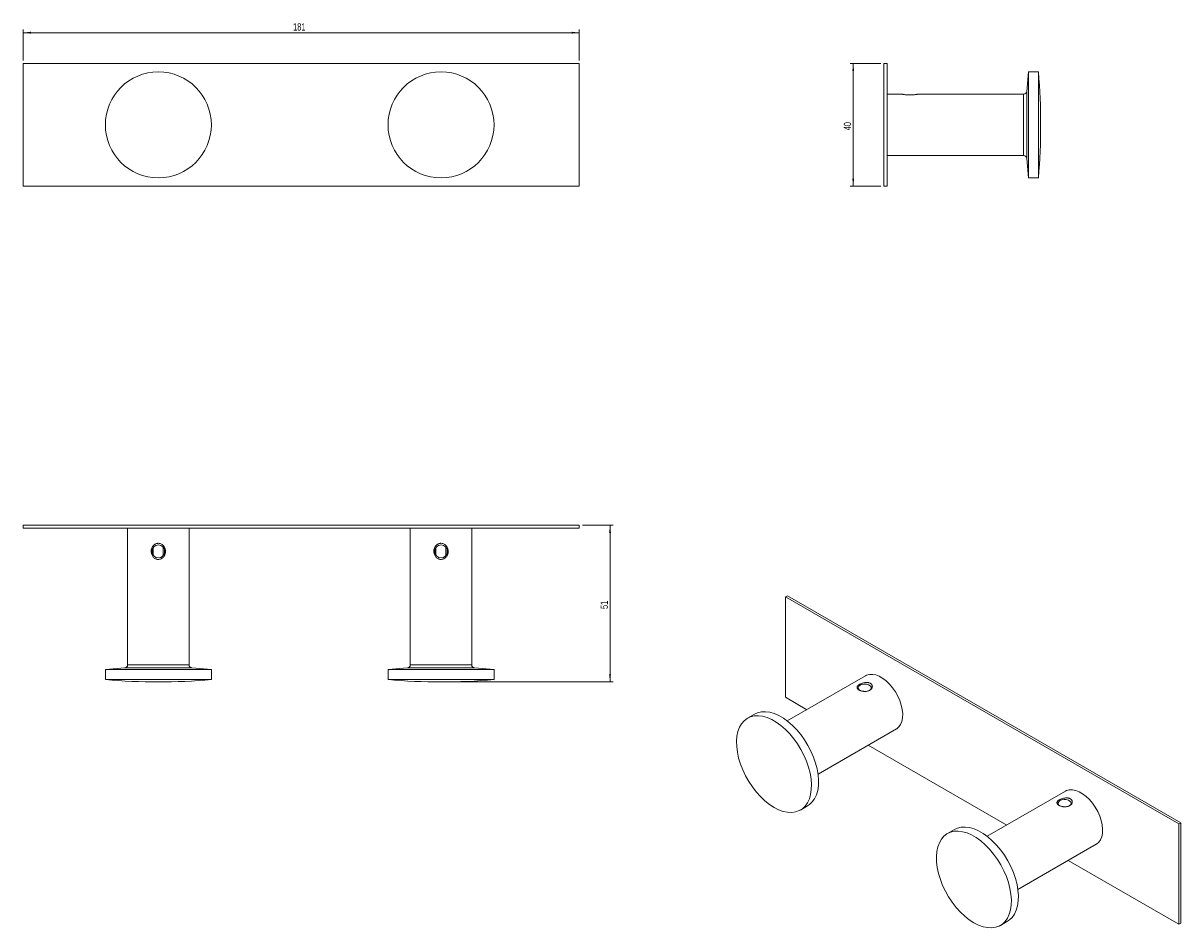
# Model space of a CAD drawing. Header units: millimetres. Extents: x -134 to 243, y 27 to 321.
import ezdxf

# ---------------------------------------------------------------- set-up
doc = ezdxf.new("R2010")
doc.units = ezdxf.units.MM
doc.styles.add('SLDTEXTSTYLE0', font='TXT', dxfattribs={"width": 0.605})
doc.dimstyles.new('SLDDIMSTYLE0', dxfattribs={"dimtxt": 2.311487, "dimasz": 2.5, "dimexe": 0, "dimexo": 0.0625, "dimgap": 0.577872, "dimtad": 2, "dimrnd": 1e-09, "dimzin": 12, "dimdsep": 46, "dimtxsty": 'SLDTEXTSTYLE0', "dimsah": 1, "dimcen": 0.09, "dimadec": 0, "dimazin": 0, "dimtfac": 1, "dimtofl": 0, "dimtmove": 0, "dimatfit": 3, "dimfxl": 1, "dimtolj": 1, "dimtzin": 12, "dimarcsym": 0})

# ---------------------------------------------------------------- blocks, each defined once
blk = doc.blocks.new('*D1')
at = {"color": 7, "linetype": 'Continuous', "lineweight": 0}
for p, q in [((-134.25, 309.18), (-134.25, 319.18)), ((46.75, 318.18), (-134.25, 318.18)), ((46.75, 309.18), (46.75, 319.18))]:
    blk.add_line(p, q, dxfattribs=at)
for points in [[(-134.25, 318.18), (-131.75, 317.87), (-131.75, 318.49)], [(46.75, 318.18), (44.25, 318.49), (44.25, 317.87)]]:
    blk.add_solid(points, dxfattribs=at)
at = {"color": 7, "linetype": 'Continuous', "lineweight": 0, "insert": (-46.4, 321.25), "char_height": 2.381, "attachment_point": 1, "style": 'SLDTEXTSTYLE0'}
blk.add_mtext('181', dxfattribs=at)
blk = doc.blocks.new('*D2')
at = {"color": 7, "linetype": 'Continuous', "lineweight": 0}
for p, q in [((144.9, 308.18), (134.9, 308.18)), ((135.9, 268.18), (135.9, 308.18)), ((144.9, 268.18), (134.9, 268.18))]:
    blk.add_line(p, q, dxfattribs=at)
for points in [[(135.9, 308.18), (135.59, 305.68), (136.21, 305.68)], [(135.9, 268.18), (136.21, 270.68), (135.59, 270.68)]]:
    blk.add_solid(points, dxfattribs=at)
at = {"color": 7, "linetype": 'Continuous', "lineweight": 0, "insert": (132.83, 286.42), "char_height": 2.381, "attachment_point": 1, "rotation": 90, "style": 'SLDTEXTSTYLE0'}
blk.add_mtext('40', dxfattribs=at)
blk = doc.blocks.new('*D3')
at = {"color": 7, "linetype": 'Continuous', "lineweight": 0}
for p, q in [((47.75, 157.86), (57.75, 157.86)), ((56.75, 157.86), (56.75, 106.86)), ((2.75, 106.86), (57.75, 106.86))]:
    blk.add_line(p, q, dxfattribs=at)
for points in [[(56.75, 157.86), (56.44, 155.36), (57.06, 155.36)], [(56.75, 106.86), (57.06, 109.36), (56.44, 109.36)]]:
    blk.add_solid(points, dxfattribs=at)
at = {"color": 7, "linetype": 'Continuous', "lineweight": 0, "insert": (53.68, 130.6), "char_height": 2.381, "attachment_point": 1, "rotation": 90, "style": 'SLDTEXTSTYLE0'}
blk.add_mtext('51', dxfattribs=at)

msp = doc.modelspace()

# ---------------------------------------------------------------- linework, layer by layer
at = {"color": 7, "linetype": 'Continuous', "lineweight": 15}
for p, q in [((46.748, 308.182), (-134.252, 308.182)), ((-134.252, 268.182), (-134.252, 308.182)), ((46.748, 308.182), (46.748, 268.182)), ((145.902, 268.182), (145.902, 308.182)), ((146.902, 308.182), (145.902, 308.182)), ((146.902, 268.182), (146.902, 308.182)), ((192.902, 305.432), (192.348, 299.094)), ((196.157, 305.432), (192.902, 305.432)), ((192.902, 305.432), (192.902, 270.932)), ((196.157, 305.432), (196.157, 270.932)), ((151.777, 298.182), (146.902, 298.182)), ((191.352, 298.182), (157.027, 298.182)), ((146.902, 278.182), (191.352, 278.182)), ((192.348, 277.269), (192.902, 270.932)), ((-134.252, 268.182), (46.748, 268.182)), ((146.902, 268.182), (145.902, 268.182)), ((192.902, 270.932), (196.157, 270.932)), ((46.748, 157.862), (-134.252, 157.862)), ((-134.252, 156.862), (-134.252, 157.862)), ((46.748, 156.862), (-134.252, 156.862)), ((-100.252, 156.862), (-100.252, 112.412)), ((-80.252, 112.412), (-80.252, 156.862)), ((-8.252, 156.862), (-8.252, 112.412)), ((11.748, 112.412), (11.748, 156.862)), ((46.748, 156.862), (46.748, 157.862)), ((-92.252, 150.08), (-92.252, 148.644)), ((-88.252, 148.644), (-88.252, 150.08)), ((-0.252, 150.08), (-0.252, 148.644)), ((3.748, 148.644), (3.748, 150.08)), ((113.833, 134.513), (114.54, 134.921)), ((241.82, 60.628), (113.833, 134.513)), ((113.833, 101.851), (113.833, 134.513)), ((242.527, 61.036), (114.54, 134.921)), ((-101.165, 111.416), (-107.502, 110.862)), ((-107.502, 110.862), (-107.502, 107.607)), ((-73.002, 110.862), (-107.502, 110.862)), ((-73.002, 110.862), (-79.34, 111.416)), ((-73.002, 107.607), (-73.002, 110.862)), ((-9.165, 111.416), (-15.502, 110.862)), ((-15.502, 110.862), (-15.502, 107.607)), ((18.998, 110.862), (-15.502, 110.862)), ((18.998, 110.862), (12.66, 111.416)), ((18.998, 107.607), (18.998, 110.862)), ((-73.002, 107.607), (-107.502, 107.607)), ((18.998, 107.607), (-15.502, 107.607)), ((139.946, 108.882), (114.448, 94.162)), ((113.833, 101.851), (120.801, 97.829)), ((103.795, 96.383), (101.493, 95.055)), ((124.447, 76.841), (149.946, 91.561)), ((140.802, 86.283), (185.855, 60.274)), ((205, 71.327), (179.502, 56.607)), ((118.742, 65.176), (121.043, 66.505)), ((241.82, 60.628), (242.527, 61.036)), ((241.82, 60.628), (241.82, 27.967)), ((242.527, 61.036), (242.527, 28.375)), ((168.849, 58.829), (166.547, 57.5)), ((189.501, 39.286), (214.999, 54.006)), ((205.856, 48.728), (241.82, 27.967)), ((183.796, 27.621), (186.097, 28.95)), ((241.82, 27.967), (242.527, 28.375))]:
    msp.add_line(p, q, dxfattribs=at)
at = {"color": 8, "linetype": 'Continuous', "lineweight": 15}
for p, q in [((191.352, 278.182), (191.352, 298.182)), ((192.348, 299.094), (192.348, 277.269)), ((-91.96, 150.595), (-91.915, 148.103)), ((0.04, 150.595), (0.085, 148.103)), ((-79.34, 111.416), (-101.165, 111.416)), ((-100.252, 112.412), (-80.252, 112.412)), ((12.66, 111.416), (-9.165, 111.416)), ((-8.252, 112.412), (11.748, 112.412))]:
    msp.add_line(p, q, dxfattribs=at)
at = {"color": 8, "linetype": 'Continuous', "lineweight": 15, "flags": 128}
for points in [[(-88.65, 147.982), (-88.651, 149.857), (-88.651, 150.694)], [(3.35, 147.982), (3.349, 149.857), (3.349, 150.694)]]:
    msp.add_lwpolyline(points, dxfattribs=at)
at = {"color": 7, "linetype": 'Continuous', "lineweight": 15, "flags": 128}
for points in [[(149.946, 91.561), (150.046, 91.621), (150.765, 92.223), (151.334, 93.033), (151.738, 94.029), (151.965, 95.185), (152.011, 96.471), (151.874, 97.855), (151.557, 99.3), (151.07, 100.769), (150.423, 102.224), (149.635, 103.626), (148.725, 104.941), (147.718, 106.133), (146.638, 107.173), (145.515, 108.032), (144.377, 108.689), (143.254, 109.126), (142.174, 109.333), (141.167, 109.304), (140.257, 109.04), (139.946, 108.882)], [(138.14, 105.784), (137.717, 105.435), (137.526, 105.024), (137.59, 104.599), (137.902, 104.213), (138.14, 104.05)], [(141.145, 104.05), (141.569, 104.398), (141.76, 104.81), (141.695, 105.234), (141.383, 105.621), (140.861, 105.922), (140.193, 106.102), (139.457, 106.139), (138.745, 106.029), (138.14, 105.784)], [(110.118, 66.03), (111.617, 65.271), (113.093, 64.738), (114.524, 64.437), (115.888, 64.375), (117.165, 64.551), (118.335, 64.962), (119.381, 65.604), (120.286, 66.465), (121.036, 67.534), (121.622, 68.793), (122.033, 70.224), (122.263, 71.804), (122.309, 73.511), (122.171, 75.318), (121.85, 77.197), (121.35, 79.121), (120.681, 81.06), (119.851, 82.984), (118.874, 84.865), (117.765, 86.674), (116.539, 88.384), (115.216, 89.968), (113.815, 91.403), (112.359, 92.667), (110.868, 93.74), (109.367, 94.607), (107.876, 95.255), (106.42, 95.673), (105.019, 95.854), (103.696, 95.798), (102.471, 95.503), (101.361, 94.976), (100.384, 94.223), (99.554, 93.256), (98.885, 92.09), (98.386, 90.743), (98.064, 89.234), (97.926, 87.587), (97.972, 85.827), (98.202, 83.981), (98.613, 82.075), (99.199, 80.14), (99.95, 78.205), (100.855, 76.299), (101.9, 74.45), (103.07, 72.687), (104.347, 71.037), (105.711, 69.525), (107.142, 68.173), (108.619, 67.002), (110.118, 66.03)], [(121.043, 66.505), (121.682, 66.932), (122.587, 67.794), (123.338, 68.862), (123.923, 70.121), (124.334, 71.552), (124.565, 73.133), (124.611, 74.84), (124.472, 76.646), (124.151, 78.526), (123.652, 80.45), (122.982, 82.388), (122.153, 84.313), (121.176, 86.194), (120.066, 88.003), (118.84, 89.713), (117.517, 91.297), (116.117, 92.732), (114.66, 93.996), (113.17, 95.069), (111.668, 95.936), (110.178, 96.583), (108.721, 97.001), (107.321, 97.183), (105.998, 97.126), (104.772, 96.832), (103.795, 96.383)], [(214.999, 54.006), (215.099, 54.066), (215.819, 54.669), (216.388, 55.478), (216.792, 56.474), (217.019, 57.63), (217.065, 58.917), (216.928, 60.3), (216.611, 61.745), (216.123, 63.214), (215.477, 64.669), (214.689, 66.072), (213.779, 67.386), (212.771, 68.579), (211.692, 69.618), (210.569, 70.477), (209.431, 71.134), (208.308, 71.572), (207.228, 71.779), (206.221, 71.75), (205.311, 71.485), (205, 71.327)], [(203.194, 68.23), (202.771, 67.881), (202.58, 67.469), (202.644, 67.045), (202.956, 66.659), (203.194, 66.495)], [(206.199, 66.495), (206.622, 66.844), (206.813, 67.255), (206.749, 67.68), (206.437, 68.066), (205.915, 68.367), (205.246, 68.547), (204.511, 68.584), (203.798, 68.474), (203.194, 68.23)], [(175.171, 28.475), (176.67, 27.717), (178.147, 27.183), (179.578, 26.883), (180.942, 26.82), (182.219, 26.996), (183.389, 27.408), (184.434, 28.049), (185.339, 28.911), (186.09, 29.979), (186.676, 31.238), (187.087, 32.669), (187.317, 34.249), (187.363, 35.956), (187.225, 37.763), (186.903, 39.642), (186.404, 41.566), (185.735, 43.505), (184.905, 45.43), (183.928, 47.311), (182.818, 49.12), (181.593, 50.829), (180.27, 52.414), (178.869, 53.848), (177.413, 55.112), (175.922, 56.186), (174.421, 57.053), (172.93, 57.7), (171.474, 58.118), (170.073, 58.3), (168.75, 58.243), (167.524, 57.949), (166.415, 57.421), (165.438, 56.668), (164.608, 55.701), (163.939, 54.535), (163.439, 53.188), (163.118, 51.679), (162.98, 50.033), (163.026, 48.272), (163.256, 46.426), (163.667, 44.52), (164.253, 42.586), (165.003, 40.65), (165.909, 38.744), (166.954, 36.895), (168.124, 35.133), (169.401, 33.483), (170.765, 31.97), (172.196, 30.618), (173.672, 29.447), (175.171, 28.475)], [(186.097, 28.95), (186.736, 29.378), (187.641, 30.239), (188.392, 31.307), (188.977, 32.567), (189.388, 33.997), (189.618, 35.578), (189.665, 37.285), (189.526, 39.092), (189.205, 40.971), (188.706, 42.895), (188.036, 44.834), (187.207, 46.758), (186.23, 48.639), (185.12, 50.448), (183.894, 52.158), (182.571, 53.742), (181.171, 55.177), (179.714, 56.441), (178.224, 57.514), (176.722, 58.381), (175.232, 59.029), (173.775, 59.446), (172.375, 59.628), (171.052, 59.572), (169.826, 59.277), (168.849, 58.829)]]:
    msp.add_lwpolyline(points, dxfattribs=at)
at = {"color": 7, "linetype": 'Continuous', "lineweight": 15}
for centre, radius in [((-90.252, 288.182), 17.25), ((1.748, 288.182), 17.25), ((-90.252, 149.362), 2.125), ((1.748, 149.362), 2.125)]:
    msp.add_circle(centre, radius, dxfattribs=at)
for centre, radius, start, end in [((-3.098, 288.182), 200, 355.05209, 4.94791), ((191.352, 299.182), 1, 270, 355), ((191.352, 277.182), 1, 5, 90), ((-101.252, 112.412), 1, 275, 0), ((-79.252, 112.412), 1, 180, 265), ((-9.252, 112.412), 1, 275, 0), ((12.748, 112.412), 1, 180, 265), ((-90.252, 306.862), 200, 265.05209, 270), ((-90.252, 306.862), 200, 270, 274.94791), ((1.748, 306.862), 200, 265.05209, 270), ((1.748, 306.862), 200, 270, 274.94791)]:
    msp.add_arc(centre, radius, start, end, dxfattribs=at)
for points, knots in [([(151.777, 298.182), (151.778, 298.181), (151.781, 298.181), (151.822, 298.172), (151.926, 298.151), (152.084, 298.121), (152.313, 298.08), (152.617, 298.031), (152.998, 297.982), (153.409, 297.941), (153.849, 297.912), (154.307, 297.9), (154.779, 297.905), (155.243, 297.929), (155.687, 297.968), (156.086, 298.017), (156.435, 298.07), (156.706, 298.118), (156.899, 298.155), (157.009, 298.178), (157.022, 298.18), (157.027, 298.182)], [0, 0, 0, 0, 0.0160157, 0.0597386, 0.1047083, 0.1490264, 0.1944241, 0.2557285, 0.3127621, 0.3714462, 0.4288003, 0.4876834, 0.547436, 0.6089082, 0.6688191, 0.7305703, 0.7885401, 0.8485451, 0.9009257, 0.9552812, 1, 1, 1, 1]), ([(-90.252, 151.987), (-90.294, 151.986), (-90.45, 151.983), (-90.722, 151.943), (-91.053, 151.838), (-91.367, 151.68), (-91.687, 151.451), (-91.987, 151.147), (-92.247, 150.766), (-92.435, 150.356), (-92.557, 149.915), (-92.609, 149.457), (-92.587, 148.985), (-92.488, 148.522), (-92.312, 148.077), (-92.066, 147.678), (-91.754, 147.329), (-91.401, 147.058), (-91.011, 146.865), (-90.628, 146.755), (-90.369, 146.743), (-90.252, 146.737)], [0, 0, 0, 0, 0.0160157, 0.0597386, 0.1047083, 0.1490264, 0.1944241, 0.2557285, 0.3127621, 0.3714462, 0.4288003, 0.4876834, 0.547436, 0.6089082, 0.6688191, 0.7305703, 0.7885401, 0.8485451, 0.9009257, 0.9552812, 1, 1, 1, 1]), ([(-90.252, 146.737), (-90.125, 146.743), (-89.885, 146.756), (-89.54, 146.853), (-89.222, 146.995), (-88.924, 147.19), (-88.647, 147.437), (-88.401, 147.737), (-88.19, 148.091), (-88.028, 148.491), (-87.926, 148.932), (-87.894, 149.396), (-87.937, 149.866), (-88.059, 150.329), (-88.253, 150.759), (-88.52, 151.15), (-88.842, 151.475), (-89.213, 151.728), (-89.677, 151.936), (-90.039, 151.968), (-90.252, 151.987)], [0, 0, 0, 0, 0.0486365, 0.0920442, 0.1366066, 0.1821565, 0.2287848, 0.2793903, 0.3311954, 0.3872321, 0.444719, 0.5039857, 0.5649241, 0.6249616, 0.6867886, 0.7458431, 0.806863, 0.861659, 0.9185135, 1, 1, 1, 1]), ([(1.748, 151.987), (1.706, 151.986), (1.55, 151.983), (1.278, 151.943), (0.947, 151.838), (0.633, 151.68), (0.313, 151.451), (0.013, 151.147), (-0.247, 150.766), (-0.435, 150.356), (-0.557, 149.915), (-0.609, 149.457), (-0.587, 148.985), (-0.488, 148.522), (-0.312, 148.077), (-0.066, 147.678), (0.246, 147.329), (0.599, 147.058), (0.989, 146.865), (1.372, 146.755), (1.631, 146.743), (1.748, 146.737)], [0, 0, 0, 0, 0.0160157, 0.0597386, 0.1047083, 0.1490264, 0.1944241, 0.2557285, 0.3127621, 0.3714462, 0.4288003, 0.4876834, 0.547436, 0.6089082, 0.6688191, 0.7305703, 0.7885401, 0.8485451, 0.9009257, 0.9552812, 1, 1, 1, 1]), ([(1.748, 146.737), (1.875, 146.743), (2.115, 146.756), (2.46, 146.853), (2.778, 146.995), (3.076, 147.19), (3.353, 147.437), (3.599, 147.737), (3.81, 148.091), (3.972, 148.491), (4.074, 148.932), (4.106, 149.396), (4.063, 149.866), (3.941, 150.329), (3.747, 150.759), (3.48, 151.15), (3.158, 151.475), (2.787, 151.728), (2.323, 151.936), (1.961, 151.968), (1.748, 151.987)], [0, 0, 0, 0, 0.0486365, 0.0920442, 0.1366066, 0.1821565, 0.2287848, 0.2793903, 0.3311954, 0.3872321, 0.444719, 0.5039857, 0.5649241, 0.6249616, 0.6867886, 0.7458431, 0.806863, 0.861659, 0.9185135, 1, 1, 1, 1]), ([(141.499, 106.397), (141.469, 106.413), (141.356, 106.475), (141.136, 106.563), (140.827, 106.638), (140.494, 106.677), (140.106, 106.681), (139.679, 106.639), (139.226, 106.549), (138.802, 106.425), (138.404, 106.272), (138.043, 106.096), (137.726, 105.899), (137.468, 105.688), (137.278, 105.467), (137.169, 105.244), (137.143, 105.017), (137.202, 104.802), (137.341, 104.594), (137.534, 104.411), (137.708, 104.303), (137.786, 104.254)], [0, 0, 0, 0, 0.0160157, 0.0597386, 0.1047083, 0.1490264, 0.1944241, 0.2557285, 0.3127621, 0.3714462, 0.4288003, 0.4876834, 0.547436, 0.6089082, 0.6688191, 0.7305703, 0.7885401, 0.8485451, 0.9009257, 0.9552812, 1, 1, 1, 1]), ([(137.786, 104.254), (137.881, 104.203), (138.06, 104.108), (138.372, 103.991), (138.697, 103.896), (139.046, 103.825), (139.417, 103.779), (139.803, 103.766), (140.203, 103.789), (140.6, 103.858), (140.983, 103.976), (141.335, 104.146), (141.636, 104.364), (141.878, 104.626), (142.044, 104.915), (142.132, 105.226), (142.134, 105.532), (142.051, 105.824), (141.87, 106.132), (141.636, 106.299), (141.499, 106.397)], [0, 0, 0, 0, 0.0486365, 0.0920442, 0.1366066, 0.1821565, 0.2287848, 0.2793903, 0.3311954, 0.3872321, 0.444719, 0.5039857, 0.5649241, 0.6249616, 0.6867886, 0.7458431, 0.806863, 0.861659, 0.9185135, 1, 1, 1, 1]), ([(206.553, 68.842), (206.523, 68.859), (206.41, 68.921), (206.19, 69.008), (205.881, 69.083), (205.547, 69.122), (205.16, 69.126), (204.732, 69.085), (204.279, 68.994), (203.856, 68.871), (203.458, 68.717), (203.097, 68.541), (202.78, 68.344), (202.522, 68.134), (202.332, 67.912), (202.223, 67.689), (202.197, 67.463), (202.256, 67.247), (202.395, 67.039), (202.588, 66.857), (202.762, 66.748), (202.84, 66.699)], [0, 0, 0, 0, 0.0160157, 0.0597386, 0.1047083, 0.1490264, 0.1944241, 0.2557285, 0.3127621, 0.3714462, 0.4288003, 0.4876834, 0.547436, 0.6089082, 0.6688191, 0.7305703, 0.7885401, 0.8485451, 0.9009257, 0.9552812, 1, 1, 1, 1]), ([(202.84, 66.699), (202.935, 66.649), (203.114, 66.554), (203.426, 66.436), (203.751, 66.342), (204.1, 66.27), (204.471, 66.225), (204.857, 66.211), (205.257, 66.235), (205.654, 66.303), (206.037, 66.421), (206.388, 66.591), (206.69, 66.81), (206.932, 67.071), (207.098, 67.361), (207.186, 67.671), (207.188, 67.977), (207.105, 68.27), (206.924, 68.577), (206.69, 68.744), (206.553, 68.842)], [0, 0, 0, 0, 0.0486365, 0.0920442, 0.1366066, 0.1821565, 0.2287848, 0.2793903, 0.3311954, 0.3872321, 0.444719, 0.5039857, 0.5649241, 0.6249616, 0.6867886, 0.7458431, 0.806863, 0.861659, 0.9185135, 1, 1, 1, 1])]:
    msp.add_open_spline(points, degree=3, knots=knots, dxfattribs=at)

# ---------------------------------------------------------------- dimensions: what is measured, and where the dimension line sits
at = {"color": 7, "linetype": 'Continuous', "lineweight": 0}
dim = msp.add_linear_dim(base=(-134.252, 318.182), p1=(46.748, 308.182), p2=(-134.252, 308.182), dimstyle='SLDDIMSTYLE0', dxfattribs=at)
dim.commit()
dim.dimension.update_dxf_attribs({"geometry": '*D1', "text_midpoint": (-43.752, 318.182), "dimtype": 160})
for base, p1, p2, picture, middle in [((135.902, 308.182), (145.902, 268.182), (145.902, 308.182), '*D2', (135.902, 288.182)), ((56.748, 106.862), (46.748, 157.862), (1.748, 106.862), '*D3', (56.748, 132.362))]:
    dim = msp.add_linear_dim(base=base, p1=p1, p2=p2, angle=90, dimstyle='SLDDIMSTYLE0', dxfattribs=at)
    dim.commit()
    dim.dimension.update_dxf_attribs({"geometry": picture, "text_midpoint": middle, "dimtype": 160})

doc.saveas('drawing.dxf')
